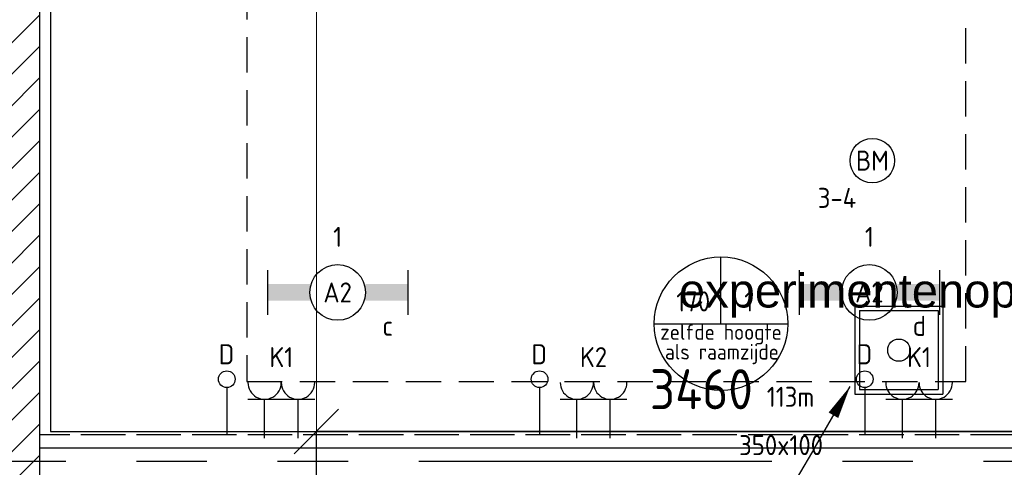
# Model space of a CAD drawing. Header units: millimetres. Extents: x -38031 to 110605, y -30229 to 92226.
# Tile 239 of 256: x 83026 to 87453, y 29039 to 31051. Entities that reach past the tile are written whole.
import ezdxf
from ezdxf.enums import TextEntityAlignment as Align

# ---------------------------------------------------------------- set-up
doc = ezdxf.new("R2010")
doc.units = ezdxf.units.MM
doc.header["$LTSCALE"] = 50
doc.set_wipeout_variables(frame=1)
doc.header["$PDMODE"] = 1
for name, pattern in [('E_GOOT3', [5, 4, -1]), ('HIDDEN2', [4.7625, 3.175, -1.5875]), ('PHANTOM', [63.5, 31.75, -6.35, 6.35, -6.35, 6.35, -6.35]), ('STYLE_07', [1.875, 0.625, -0.20828, 0.625, -0.20836, 0.06943, -0.13893])]:
    doc.linetypes.add(name, pattern=pattern)
for name, color, linetype in [('AB$1A---_ATTRIB035', 8, 'Continuous'), ('AL$1A---_ALGEMEEN', 8, 'Continuous'), ('AL------_MAATV', 200, 'Continuous'), ('AL------_MAATVOERING', 2, 'Continuous'), ('AM$1A---_ARCERING', 8, 'Continuous'), ('BOUWKUNDIG', 8, 'Continuous'), ('EB6511--_ATTRIB', 2, 'Continuous'), ('EL6131--_WG', 3, 'Continuous'), ('EL6222--', 3, 'Continuous'), ('EL6311--', 3, 'Continuous'), ('EL6441--', 3, 'Continuous'), ('EL6511--', 3, 'Continuous'), ('EM6131--', 1, 'Continuous'), ('Kastenscheiding', 4, 'PHANTOM'), ('lengte voedingskabels', 3, 'Continuous'), ('LICHT_TEXT018', 1, 'Continuous'), ('Vloerdoos (2e)', 51, 'Continuous'), ('Vloerdoos (OUD)', 51, 'Continuous')]:
    doc.layers.add(name, color=color, linetype=linetype)
doc.layers.add('stramien', color=1, linetype='Continuous', lineweight=15)
doc.styles.add('Arial', font='ARIAL.TTF')
doc.styles.add('BURO-018', font='iso.shx', dxfattribs={"height": 90})
doc.styles.get("Standard").update_dxf_attribs({"font": 'iso.shx'})
doc.dimstyles.new('STABICAD', dxfattribs={"dimscale": 100, "dimtxt": 1.8, "dimasz": 2, "dimexe": 0, "dimexo": 2.5, "dimgap": 1.5, "dimtad": 0, "dimdec": 0, "dimrnd": 10, "dimzin": 0, "dimdsep": 46, "dimtxsty": 'Standard', "dimblk1": 'OBLIQUE', "dimblk2": 'OBLIQUE', "dimsah": 1, "dimcen": -3, "dimadec": 0, "dimazin": 0, "dimtfac": 1, "dimtdec": 0, "dimtofl": 0, "dimtmove": 2, "dimatfit": 3, "dimfxl": 0, "dimtvp": 1.055556, "dimtolj": 1, "dimtzin": 0, "dimarcsym": 0})

# ---------------------------------------------------------------- blocks, each defined once
blk = doc.blocks.new('_Oblique')
at = {"color": 0, "linetype": 'ByBlock', "lineweight": -2}
blk.add_line((-0.5, -0.5), (0.5, 0.5), dxfattribs=at)
blk = doc.blocks.new('*D29')
at = {"layer": 'AL------_MAATVOERING', "color": 0, "lineweight": -2}
for p, q in [((84360, 28704.1), (84360, 29200)), ((87822.4, 29200), (84360, 29200)), ((87822.4, 28704.1), (87822.4, 29200))]:
    blk.add_line(p, q, dxfattribs=at)
at = {"layer": 'Defpoints', "color": 0}
for p in [(84360, 29200), (84360, 28454.1), (87822.4, 28454.1)]:
    blk.add_point(p, dxfattribs=at)
at = {"layer": 'AL------_MAATVOERING', "color": 0, "lineweight": -2, "xscale": 200, "yscale": 200, "zscale": 200, "rotation": 180}
blk.add_blockref('_Oblique', (84360, 29200), dxfattribs=at)
at = {"layer": 'AL------_MAATVOERING', "color": 0, "lineweight": -2, "xscale": 200, "yscale": 200, "zscale": 200}
blk.add_blockref('_Oblique', (87822.4, 29200), dxfattribs=at)
at = {"layer": 'AL------_MAATVOERING', "color": 0, "insert": (86091.2, 29390), "char_height": 180, "attachment_point": 5}
blk.add_mtext('\\A1;3460', dxfattribs=at)
blk = doc.blocks.new('E00107')
at = {"color": 0, "linetype": 'Continuous'}
blk.add_line((-5, -8.66), (5, 8.66), dxfattribs=at)
for points in [[(5, 8.66, 0, 1, 0), (3.5, 6.062, 1, 1, 0)], [(0, 0, 0, 1, 0), (-1.5, -2.598, 1, 1, 0)]]:
    blk.add_lwpolyline(points, format="xyseb", dxfattribs=at)
blk = doc.blocks.new('1115B6630')
at = {"color": 0}
for p, q in [((-6.3, 2), (-6.3, -2)), ((6.3, 2), (6.3, -2))]:
    blk.add_line(p, q, dxfattribs=at)
at = {"color": 0, "linetype": 'Continuous'}
blk.add_circle((0, 0), 2.5, dxfattribs=at)
at = {"color": 0}
for points in [[(-2.5, 0.75), (-6.3, 0.75), (-2.5, -0.75), (-6.3, -0.75)], [(2.5, 0.75), (6.3, 0.75), (2.5, -0.75), (6.3, -0.75)]]:
    blk.add_solid(points, dxfattribs=at)
at = {"color": 0, "linetype": 'Continuous', "style": 'BURO-018'}
for tag, p in [('E_GKAST', (0, 8)), ('E_GROEP', (0, 5)), ('E_SGROEP', (4.5, 5)), ('E_ARMCODE', (0, 0)), ('E_SLET', (4.5, -3))]:
    blk.add_attdef(tag, text='', height=1.8, dxfattribs=at).set_placement(p, align=Align.MIDDLE)
blk = doc.blocks.new('E00123')
at = {"color": 0, "linetype": 'Continuous'}
blk.add_circle((0, 0), 2, dxfattribs=at)
at = {"color": 0, "linetype": 'Continuous', "style": 'BURO-018'}
for tag, p in [('E_TEXT1', (0, 4.5)), ('E_TEXT2', (0, 0))]:
    blk.add_attdef(tag, text='', height=1.8, dxfattribs=at).set_placement(p, align=Align.MIDDLE)
at = {"color": 0, "linetype": 'Continuous', "style": 'BURO-018', "flags": 1}
blk.add_attdef('E_MATCODE', (0, 0), '', height=1.8, dxfattribs=at)
blk = doc.blocks.new('E00103')
at = {"color": 0, "linetype": 'Continuous'}
for p, q in [((0, 6), (0, 12)), ((-6, 6), (6, 6))]:
    blk.add_line(p, q, dxfattribs=at)
blk.add_circle((0, 6), 6, dxfattribs=at)
at = {"color": 0, "linetype": 'Continuous', "style": 'BURO-018'}
for tag, p in [('E_TEXT1', (-2.5, 8)), ('E_TEXT3', (2.5, 8)), ('E_TEXT6', (0, 4))]:
    blk.add_attdef(tag, text='', height=1.8, dxfattribs=at).set_placement(p, align=Align.MIDDLE)
blk = doc.blocks.new('E00126')
at = {"color": 0, "linetype": 'Continuous'}
for p, q in [((-3, 4.5), (3, 4.5)), ((-1.5, 1), (-1.5, 4.5)), ((1.5, 1), (1.5, 4.5))]:
    blk.add_line(p, q, dxfattribs=at)
for centre in [(-1.5, 6), (1.5, 6)]:
    blk.add_arc(centre, 1.5, 180, 0, dxfattribs=at)
at = {"color": 0, "linetype": 'Continuous', "style": 'BURO-018'}
for tag, p in [('E_GKAST', (0, 11.5)), ('E_GROEP', (0, 8.5)), ('E_SGROEP', (4.5, 8.5))]:
    blk.add_attdef(tag, text='', height=1.8, dxfattribs=at).set_placement(p, align=Align.MIDDLE)
at = {"color": 0, "linetype": 'Continuous', "style": 'BURO-018', "flags": 1}
for tag, p in [('E_VERMCODE', (13, 8.5)), ('E_MATCODE', (0, 0))]:
    blk.add_attdef(tag, text='', height=1.8, dxfattribs=at).set_placement(p, align=Align.MIDDLE)
blk = doc.blocks.new('E00139')
at = {"color": 0, "linetype": 'Continuous'}
blk.add_line((0, 5.25), (0, 1), dxfattribs=at)
blk.add_circle((0, 6), 0.75, dxfattribs=at)
at = {"color": 7, "style": 'BURO-018'}
for tag, p in [('E_COMMENT1', (0, 12)), ('E_DCOM1', (0, 9))]:
    blk.add_attdef(tag, text='', height=1.8, dxfattribs=at).set_placement(p, align=Align.MIDDLE)
at = {"color": 0, "style": 'BURO-018'}
blk.add_attdef('E_TEXT1', text='', height=1.8, dxfattribs=at).set_placement((2.5, 6), align=Align.MIDDLE)
at = {"color": 0, "linetype": 'Continuous', "style": 'BURO-018', "flags": 1}
blk.add_attdef('E_MATCODE', text='', height=1.8, dxfattribs=at).set_placement((0, 0), align=Align.MIDDLE)
blk = doc.blocks.new('DOORVOERDOOS (2e)')
at = {"layer": 'Vloerdoos (OUD)'}
for p, q in [((-27.5, 367.5), (-27.5, -27.5)), ((-27.5, 367.5), (367.5, 367.5)), ((367.5, 367.5), (367.5, -27.5)), ((-7.5, 347.5), (347.5, 347.5)), ((-7.5, 347.5), (-7.5, -7.5)), ((347.5, 347.5), (347.5, -7.5)), ((-27.5, -27.5), (367.5, -27.5)), ((-7.5, -7.5), (347.5, -7.5))]:
    blk.add_line(p, q, dxfattribs=at)
blk.add_circle((170, 170), 50, dxfattribs=at)
blk = doc.blocks.new('Group-85')
at = {"color": 0}
blk.add_wipeout([(26754, 3400), (26754, -3095), (26604, -3095), (26354.5, -3095), (26354.5, -2945), (26604, -2945), (26604, 3250), (26354.5, 3250), (26354.5, 3400), (26604, 3400)], dxfattribs=at).dxf.layer = 'AL$1A---_ALGEMEEN'
at = {"layer": 'AM$1A---_ARCERING', "linetype": 'Continuous', "lineweight": 5}
h = blk.add_hatch(dxfattribs=at)
h.set_pattern_fill('KALKZANDSTEEN', color=256, style=0, pattern_type=2)
h.set_pattern_definition([(45, (0, 0), (70.71068, -70.71068), [])])
h.paths.add_polyline_path([(26104, -3095), (25954, -3095), (25954, 3400), (26104, 3400), (26604, 3400), (26754, 3400), (26754, -3095), (26604, -3095)])
h.paths.add_polyline_path([(26104, 3250), (26104, -2945), (26604, -2945), (26604, 3250)], flags=16)
at = {"layer": 'AL$1A---_ALGEMEEN', "color": 0, "flags": 128}
blk.add_lwpolyline([(26104, -3095), (25954, -3095), (25954, 3400), (26104, 3400), (26604, 3400), (26754, 3400), (26754, -3095), (26604, -3095)], close=True, dxfattribs=at)
blk = doc.blocks.new('tekst 12 pts')
at = {"layer": 'AL$1A---_ALGEMEEN', "color": 0, "style": 'Arial'}
blk.add_attdef('naam_ruimte', text='', height=151.5, dxfattribs=at).set_placement((0, -41.1), align=Align.TOP_CENTER)
at = {"layer": 'AL$1A---_ALGEMEEN', "color": 0, "flags": 1}
for tag, p in [('oppervlakte', (-264.6, -1003)), ('stramiennummer', (-264.6, -1275.7))]:
    blk.add_attdef(tag, p, '', height=151.5, dxfattribs=at)
blk = doc.blocks.new('200254 W 211 30-06-2008')
at = {"layer": 'AL$1A---_ALGEMEEN'}
ref = blk.add_blockref('tekst 12 pts', (20786.622, 3614.945), dxfattribs=dict(at, xscale=-0.02, yscale=0.02, zscale=0.02))
ref.add_attrib('naam_ruimte', 'experimentenopslag+werkplekken', dxfattribs={"layer": 'AB$1A---_ATTRIB035', "height": 3.03049, "style": 'Arial'}).set_placement((20786.622, 3614.124), align=Align.TOP_CENTER)
blk.add_wipeout([(20697.049, 3598.445), (20697.049, 3595.945), (20904.769, 3595.945), (20904.769, 3598.445)]).dxf.layer = 'AL$1A---_ALGEMEEN'
blk.add_lwpolyline([(20697.049, 3598.445), (20697.049, 3595.945), (20904.769, 3595.945), (20904.769, 3598.445)], close=True, dxfattribs=at)
at = {"layer": 'stramien', "linetype": 'STYLE_07', "ltscale": 50}
blk.add_line((20721.949, 2695.425), (20721.949, 4240.025), dxfattribs=at)
at = {"layer": 'AL$1A---_ALGEMEEN', "xscale": 0.02, "yscale": 0.02, "zscale": 0.02}
blk.add_blockref('Group-85', (20161.969, 3587.445), dxfattribs=at)
at = {"layer": 'AL$1A---_ALGEMEEN'}
blk.add_lwpolyline([(20698.049, 3599.945), (20999.829, 3599.945), (20999.829, 3931.545), (20610.209, 3931.545), (20610.209, 3740.545), (20891.229, 3740.545), (20891.229, 3651.665), (20698.049, 3651.665)], close=True, dxfattribs=at)

msp = doc.modelspace()

# ---------------------------------------------------------------- block references
at = {"layer": 'BOUWKUNDIG', "xscale": 50, "yscale": 50, "zscale": 50}
msp.add_blockref('200254 W 211 30-06-2008', (-951737.5, -150797.3), dxfattribs=at)

# ---------------------------------------------------------------- next in the draw order: linework, layer by layer
at = {"layer": 'EL6131--_WG', "linetype": 'E_GOOT3'}
for p, q in [((93501, 29185), (83115, 29185)), ((83115, 29185), (83115, 29125)), ((93501, 29125), (83115, 29125))]:
    msp.add_line(p, q, dxfattribs=at)
at = {"layer": 'Kastenscheiding'}
msp.add_line((102282.8, 29065.8), (82390.3, 29065.8), dxfattribs=at)
at = {"layer": 'LICHT_TEXT018', "linetype": 'HIDDEN2'}
msp.add_lwpolyline([(84047.4, 29425.1), (87280.3, 29425.1), (87280.3, 31925.1), (84047.4, 31925.1)], close=True, dxfattribs=at)

# ---------------------------------------------------------------- next in the draw order: block references
at = {"layer": 'EL6131--_WG', "color": 1, "linetype": 'E_GOOT3'}
ref = msp.add_blockref('E00103', (86179.4, 29384.6), dxfattribs=dict(at, xscale=50, yscale=50, zscale=50))
ref.add_attrib('E_TEXT1', '170', dxfattribs={"layer": '0', "color": 1, "linetype": 'Continuous', "height": 90, "style": 'BURO-018'}).set_placement((86054.4, 29784.6), align=Align.MIDDLE)
ref.add_attrib('E_TEXT3', '1', dxfattribs={"layer": '0', "color": 1, "linetype": 'Continuous', "height": 90, "style": 'BURO-018'}).set_placement((86304.4, 29784.6), align=Align.MIDDLE)
ref.add_attrib('E_TEXT6', 'zelfde hoogte', dxfattribs={"layer": '0', "color": 1, "linetype": 'Continuous', "height": 70, "style": 'BURO-018'}).set_placement((86179.4, 29636.9), align=Align.MIDDLE)
at = {"layer": 'EL6222--'}
ref = msp.add_blockref('E00126', (84202.3, 29120.1), dxfattribs=dict(at, xscale=50, yscale=50, zscale=50, rotation=359.9999994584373))
ref.add_attrib('E_GROEP', 'K1', dxfattribs={"layer": '0', "color": 1, "linetype": 'Continuous', "height": 90, "style": 'BURO-018'}).set_placement((84202.3, 29534.5), align=Align.MIDDLE)
ref = msp.add_blockref('E00126', (85606.4, 29120.1), dxfattribs=dict(at, xscale=50, yscale=50, zscale=50, rotation=359.9999994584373))
ref.add_attrib('E_GROEP', 'K2', dxfattribs={"layer": '0', "color": 1, "linetype": 'Continuous', "height": 90, "style": 'BURO-018'}).set_placement((85606.4, 29534.5), align=Align.MIDDLE)
ref = msp.add_blockref('E00126', (87070, 29120.1), dxfattribs=dict(at, xscale=50, yscale=50, zscale=50, rotation=359.9999994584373))
ref.add_attrib('E_GROEP', 'K1', dxfattribs={"layer": '0', "color": 1, "linetype": 'Continuous', "height": 90, "style": 'BURO-018'}).set_placement((87070, 29534.5), align=Align.MIDDLE)
at = {"layer": 'EL6311--'}
ref = msp.add_blockref('1115B6630', (84455.6, 29825.1), dxfattribs=dict(at, xscale=50, yscale=50, zscale=50))
ref.add_attrib('E_ARMCODE', 'A2', dxfattribs={"layer": '0', "color": 1, "linetype": 'Continuous', "height": 90, "style": 'BURO-018'}).set_placement((84455.6, 29825.1), align=Align.MIDDLE)
ref.add_attrib('E_SLET', 'c', dxfattribs={"layer": '0', "color": 1, "linetype": 'Continuous', "height": 90, "style": 'BURO-018'}).set_placement((84680.6, 29675.1), align=Align.MIDDLE)
ref.add_attrib('E_GROEP', '1', dxfattribs={"layer": '0', "color": 1, "linetype": 'Continuous', "height": 90, "style": 'BURO-018'}).set_placement((84455.6, 30075.1), align=Align.MIDDLE)
ref = msp.add_blockref('1115B6630', (86846.7, 29825.1), dxfattribs=dict(at, xscale=50, yscale=50, zscale=50))
ref.add_attrib('E_ARMCODE', 'A2', dxfattribs={"layer": '0', "color": 1, "linetype": 'Continuous', "height": 90, "style": 'BURO-018'}).set_placement((86846.7, 29825.1), align=Align.MIDDLE)
ref.add_attrib('E_SLET', 'd', dxfattribs={"layer": '0', "color": 1, "linetype": 'Continuous', "height": 90, "style": 'BURO-018'}).set_placement((87071.7, 29675.1), align=Align.MIDDLE)
ref.add_attrib('E_GROEP', '1', dxfattribs={"layer": '0', "color": 1, "linetype": 'Continuous', "height": 90, "style": 'BURO-018'}).set_placement((86846.7, 30075.1), align=Align.MIDDLE)
at = {"layer": 'EL6441--'}
ref = msp.add_blockref('E00139', (83957.2, 29135), dxfattribs=dict(at, xscale=50, yscale=50, zscale=50))
ref.add_attrib('E_TEXT1', 'D', dxfattribs={"layer": '0', "color": 1, "height": 90, "style": 'BURO-018'}).set_placement((83955.5, 29547.3), align=Align.MIDDLE)
ref = msp.add_blockref('E00139', (85363.6, 29135), dxfattribs=dict(at, xscale=50, yscale=50, zscale=50))
ref.add_attrib('E_TEXT1', 'D', dxfattribs={"layer": '0', "color": 1, "height": 90, "style": 'BURO-018'}).set_placement((85361.8, 29547.3), align=Align.MIDDLE)
ref = msp.add_blockref('E00139', (86825.8, 29135), dxfattribs=dict(at, xscale=50, yscale=50, zscale=50))
ref.add_attrib('E_TEXT1', 'D', dxfattribs={"layer": '0', "color": 1, "height": 90, "style": 'BURO-018'}).set_placement((86824.1, 29547.3), align=Align.MIDDLE)
at = {"layer": 'EL6511--'}
ref = msp.add_blockref('E00123', (86860, 30417.5), dxfattribs=dict(at, xscale=50, yscale=50, zscale=50))
ref.add_attrib('E_TEXT2', 'BM', dxfattribs={"layer": 'EB6511--_ATTRIB', "color": 1, "linetype": 'Continuous', "height": 90, "style": 'BURO-018'}).set_placement((86860, 30417.5), align=Align.MIDDLE)
ref.add_attrib('E_TEXT1', '3-4', dxfattribs={"layer": 'EB6511--_ATTRIB', "color": 1, "linetype": 'Continuous', "height": 90, "style": 'BURO-018'}).set_placement((86701.1, 30250.2), align=Align.MIDDLE)
at = {"layer": 'EM6131--', "xscale": 50, "yscale": 50, "zscale": 50}
msp.add_blockref('E00107', (86510, 28970), dxfattribs=at)
at = {"layer": 'Vloerdoos (2e)'}
msp.add_blockref('DOORVOERDOOS (2e)', (86809.1, 29395.8), dxfattribs=at)

# ---------------------------------------------------------------- next in the draw order: texts
at = {"layer": 'AL------_MAATV', "style": 'BURO-018'}
msp.add_text('350x100', height=90, dxfattribs=at).set_placement((86261, 29093.8))
at = {"layer": 'EL6131--_WG', "color": 1, "linetype": 'E_GOOT3', "insert": (85927.4, 29593.5), "char_height": 70, "width": 579.54, "attachment_point": 1, "style": 'BURO-018'}
msp.add_mtext('als raamzijde', dxfattribs=at)
at = {"layer": 'lengte voedingskabels', "color": 1}
msp.add_text('113m', height=90, dxfattribs=at).set_placement((86385.3, 29311.1))

# ---------------------------------------------------------------- next in the draw order: dimensions: what is measured, and where the dimension line sits
at = {"layer": 'AL------_MAATVOERING'}
dim = msp.add_linear_dim(base=(84360, 29200), p1=(87822.4, 28454.1), p2=(84360, 28454.1), dimstyle='STABICAD', override={"dimdec": 0}, dxfattribs=at)
dim.commit()
dim.dimension.update_dxf_attribs({"geometry": '*D29', "text_midpoint": (86091.2, 29390)})

doc.saveas('drawing.dxf')
